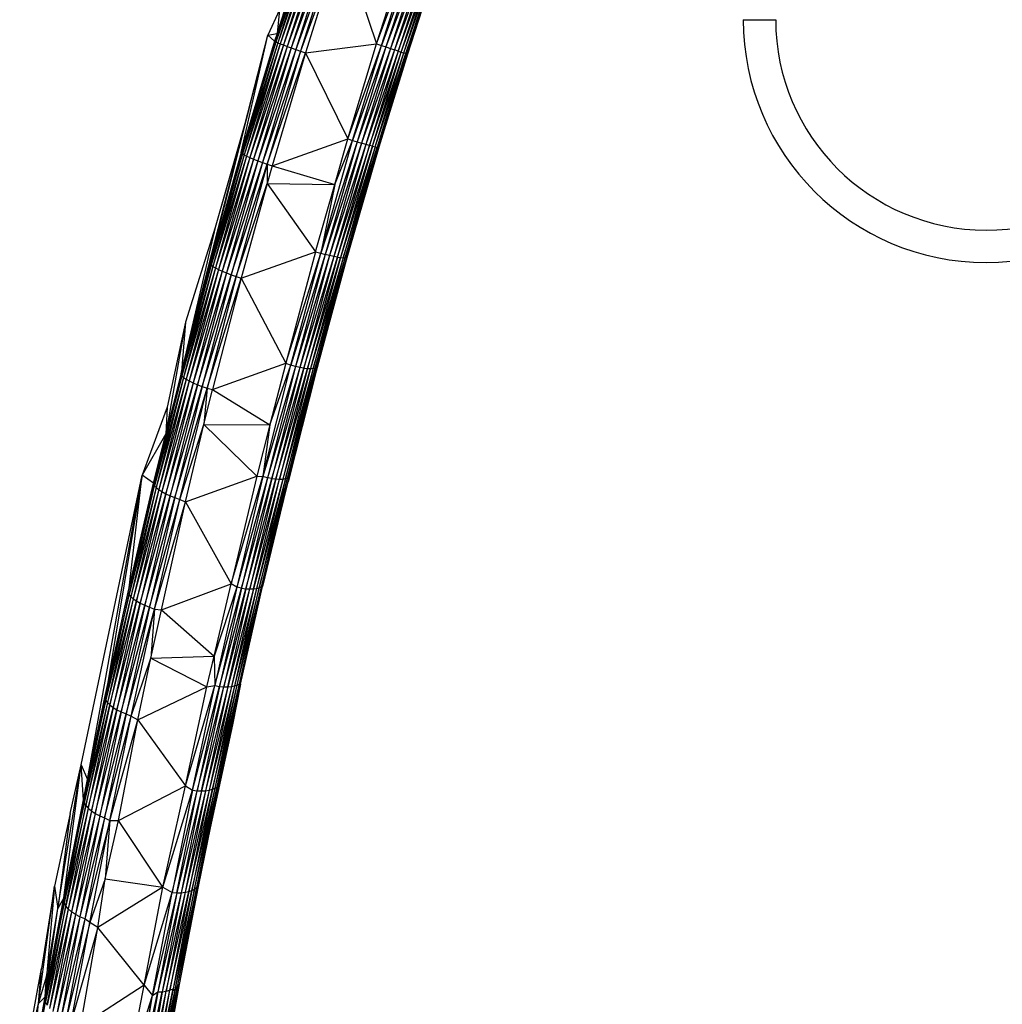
# Paper-space layout '_Derecha' of a CAD drawing. Header units: millimetres. Extents: x 0 to 133, y -13 to 1988.
# Tile 3 of 10: x 7 to 68, y 45 to 106. Entities that reach past the tile are written whole.
import ezdxf

# ---------------------------------------------------------------- set-up
doc = ezdxf.new("R2010")
doc.units = ezdxf.units.MM

psp = doc.layouts.new('_Derecha')

# ---------------------------------------------------------------- linework, layer by layer
at = {"color": 7, "linetype": 'Continuous', "lineweight": 25}
for p, q in [((25.284, 111.481), (23.058, 104.565)), ((23.058, 104.565), (25.261, 111.477)), ((25.353, 111.467), (23.058, 104.565)), ((23.123, 104.534), (25.353, 111.467)), ((25.467, 111.436), (23.123, 104.534)), ((23.19, 105.063), (25.261, 111.477)), ((25.467, 111.436), (23.234, 104.487)), ((25.622, 111.389), (23.234, 104.487)), ((25.622, 111.389), (23.389, 104.426)), ((25.815, 111.327), (23.389, 104.426)), ((25.815, 111.327), (23.583, 104.351)), ((26.04, 111.251), (23.583, 104.351)), ((26.04, 111.251), (23.811, 104.266)), ((26.293, 111.163), (23.811, 104.266)), ((26.293, 111.163), (24.068, 104.172)), ((26.567, 111.066), (24.068, 104.172)), ((26.567, 111.066), (24.347, 104.071)), ((26.856, 110.961), (24.347, 104.071)), ((26.856, 110.961), (24.642, 103.967)), ((27.151, 110.852), (24.642, 103.967)), ((27.151, 110.852), (24.943, 103.861)), ((27.151, 110.852), (29.343, 104.43)), ((29.343, 104.43), (31.386, 110.795)), ((29.343, 104.43), (31.682, 110.683)), ((29.637, 104.326), (31.682, 110.683)), ((31.97, 110.571), (29.637, 104.326)), ((31.97, 110.571), (29.923, 104.226)), ((32.243, 110.463), (29.923, 104.226)), ((32.243, 110.463), (30.196, 104.132)), ((32.496, 110.362), (30.196, 104.132)), ((32.496, 110.362), (30.448, 104.046)), ((32.721, 110.269), (30.448, 104.046)), ((32.721, 110.269), (30.674, 103.971)), ((30.674, 103.971), (32.913, 110.187)), ((30.868, 103.907), (32.913, 110.187)), ((30.868, 103.907), (33.068, 110.117)), ((31.025, 103.856), (33.068, 110.117)), ((31.025, 103.856), (33.181, 110.063)), ((33.181, 110.063), (31.141, 103.821)), ((31.141, 103.821), (33.251, 110.024)), ((33.251, 110.024), (31.215, 103.801)), ((31.215, 103.801), (33.274, 110.003)), ((33.274, 110.003), (31.242, 103.79)), ((23.346, 106.519), (22.623, 104.964)), ((23.346, 106.519), (23.19, 105.063)), ((52, 105.913), (54, 105.913)), ((17.283, 84.158), (22.623, 104.964)), ((19.055, 90.88), (22.623, 104.964)), ((20.976, 97.709), (22.623, 104.964)), ((22.623, 104.964), (23.19, 105.063)), ((22.623, 104.964), (23.04, 104.58)), ((23.19, 105.063), (23.04, 104.58)), ((23.19, 105.063), (23.058, 104.565)), ((23.04, 104.58), (20.976, 97.709)), ((23.058, 104.565), (20.976, 97.709)), ((20.988, 97.675), (23.058, 104.565)), ((23.123, 104.534), (20.988, 97.675)), ((21.05, 97.625), (23.123, 104.534)), ((23.234, 104.487), (21.05, 97.625)), ((23.234, 104.487), (21.16, 97.561)), ((23.389, 104.426), (21.16, 97.561)), ((23.389, 104.426), (21.314, 97.485)), ((23.583, 104.351), (21.314, 97.485)), ((23.583, 104.351), (21.509, 97.398)), ((23.811, 104.266), (21.509, 97.398)), ((23.811, 104.266), (21.74, 97.303)), ((24.068, 104.172), (21.74, 97.303)), ((24.068, 104.172), (22, 97.202)), ((24.347, 104.071), (22, 97.202)), ((24.347, 104.071), (22.284, 97.098)), ((23.04, 104.58), (23.058, 104.565)), ((23.123, 104.534), (23.058, 104.565)), ((23.234, 104.487), (23.123, 104.534)), ((23.234, 104.487), (23.389, 104.426)), ((23.389, 104.426), (23.583, 104.351)), ((23.583, 104.351), (23.811, 104.266)), ((23.811, 104.266), (24.068, 104.172)), ((24.068, 104.172), (24.347, 104.071)), ((24.347, 104.071), (24.642, 103.967)), ((24.943, 103.861), (29.343, 104.43)), ((27.569, 98.554), (29.343, 104.43)), ((27.569, 98.554), (29.637, 104.326)), ((27.863, 98.455), (29.637, 104.326)), ((29.923, 104.226), (27.863, 98.455)), ((29.923, 104.226), (28.148, 98.363)), ((30.196, 104.132), (28.148, 98.363)), ((30.196, 104.132), (28.42, 98.281)), ((30.448, 104.046), (28.42, 98.281)), ((30.448, 104.046), (28.672, 98.208)), ((29.343, 104.43), (29.637, 104.326)), ((29.637, 104.326), (29.923, 104.226)), ((29.923, 104.226), (30.196, 104.132)), ((30.196, 104.132), (30.448, 104.046)), ((30.674, 103.971), (30.448, 104.046)), ((24.642, 103.967), (22.284, 97.098)), ((24.642, 103.967), (22.583, 96.993)), ((22.583, 96.993), (24.943, 103.861)), ((24.943, 103.861), (22.89, 96.891)), ((24.642, 103.967), (24.943, 103.861)), ((24.943, 103.861), (27.569, 98.554)), ((30.674, 103.971), (28.672, 98.208)), ((30.674, 103.971), (28.898, 98.148)), ((28.898, 98.148), (30.868, 103.907)), ((29.092, 98.1), (30.868, 103.907)), ((29.092, 98.1), (31.025, 103.856)), ((29.251, 98.066), (31.025, 103.856)), ((29.251, 98.066), (31.141, 103.821)), ((31.141, 103.821), (29.37, 98.047)), ((31.215, 103.801), (29.37, 98.047)), ((31.215, 103.801), (29.447, 98.041)), ((29.447, 98.041), (31.242, 103.79)), ((31.242, 103.79), (29.48, 98.044)), ((30.674, 103.971), (30.868, 103.907)), ((30.868, 103.907), (31.025, 103.856)), ((31.025, 103.856), (31.141, 103.821)), ((31.141, 103.821), (31.215, 103.801)), ((31.215, 103.801), (31.242, 103.79)), ((21.283, 99.745), (19.371, 93.072)), ((21.286, 99.757), (19.53, 93.644)), ((22.89, 96.891), (27.569, 98.554)), ((26.753, 95.739), (27.569, 98.554)), ((27.569, 98.554), (27.863, 98.455)), ((25.888, 91.496), (27.863, 98.455)), ((28.148, 98.363), (25.888, 91.496)), ((28.148, 98.363), (26.171, 91.41)), ((28.42, 98.281), (26.171, 91.41)), ((28.42, 98.281), (26.442, 91.342)), ((28.672, 98.208), (26.442, 91.342)), ((28.672, 98.208), (26.693, 91.286)), ((28.898, 98.148), (26.693, 91.286)), ((26.753, 95.739), (27.863, 98.455)), ((26.92, 91.243), (28.898, 98.148)), ((26.92, 91.243), (29.092, 98.1)), ((29.092, 98.1), (27.115, 91.214)), ((29.251, 98.066), (27.115, 91.214)), ((29.251, 98.066), (27.276, 91.2)), ((27.276, 91.2), (29.37, 98.047)), ((27.398, 91.202), (29.37, 98.047)), ((29.447, 98.041), (27.398, 91.202)), ((29.447, 98.041), (27.476, 91.208)), ((27.863, 98.455), (28.148, 98.363)), ((28.148, 98.363), (28.42, 98.281)), ((28.672, 98.208), (28.42, 98.281)), ((28.898, 98.148), (28.672, 98.208)), ((29.48, 98.044), (28.709, 95.4)), ((29.447, 98.041), (28.709, 95.4)), ((29.092, 98.1), (28.898, 98.148)), ((29.092, 98.1), (29.251, 98.066)), ((29.251, 98.066), (29.37, 98.047)), ((29.37, 98.047), (29.447, 98.041)), ((29.447, 98.041), (29.48, 98.044)), ((20.976, 97.709), (19.055, 90.88)), ((20.988, 97.675), (19.055, 90.88)), ((19.06, 90.817), (20.988, 97.675)), ((21.05, 97.625), (19.06, 90.817)), ((19.118, 90.748), (21.05, 97.625)), ((21.16, 97.561), (19.118, 90.748)), ((21.16, 97.561), (19.226, 90.667)), ((21.314, 97.485), (19.226, 90.667)), ((21.314, 97.485), (19.38, 90.575)), ((21.509, 97.398), (19.38, 90.575)), ((21.509, 97.398), (19.576, 90.476)), ((20.988, 97.675), (20.976, 97.709)), ((21.05, 97.625), (20.988, 97.675)), ((21.16, 97.561), (21.05, 97.625)), ((21.16, 97.561), (21.314, 97.485)), ((21.314, 97.485), (21.509, 97.398)), ((21.509, 97.398), (21.74, 97.303)), ((21.74, 97.303), (19.576, 90.476)), ((21.74, 97.303), (19.809, 90.37)), ((22, 97.202), (19.809, 90.37)), ((22, 97.202), (20.072, 90.263)), ((22.284, 97.098), (20.072, 90.263)), ((22.284, 97.098), (20.36, 90.155)), ((20.36, 90.155), (22.583, 96.993)), ((22.583, 96.993), (20.663, 90.05)), ((21.74, 97.303), (22, 97.202)), ((22, 97.202), (22.284, 97.098)), ((22.284, 97.098), (22.583, 96.993)), ((22.583, 96.993), (22.581, 95.801)), ((22.89, 96.891), (22.581, 95.801)), ((22.583, 96.993), (22.89, 96.891)), ((22.89, 96.891), (26.753, 95.739)), ((20.663, 90.05), (22.581, 95.801)), ((22.581, 95.801), (20.978, 89.944)), ((22.581, 95.801), (26.753, 95.739)), ((22.581, 95.801), (25.578, 91.575)), ((25.578, 91.575), (26.753, 95.739)), ((26.753, 95.739), (25.888, 91.496)), ((28.709, 95.4), (27.471, 91.064)), ((27.476, 91.208), (28.709, 95.4)), ((19.53, 93.644), (19.371, 93.072)), ((19.371, 93.072), (17.283, 84.158)), ((19.371, 93.072), (17.546, 87.22)), ((20.978, 89.944), (25.578, 91.575)), ((25.578, 91.575), (23.732, 84.697)), ((23.732, 84.697), (25.888, 91.496)), ((24.045, 84.571), (25.888, 91.496)), ((26.171, 91.41), (24.045, 84.571)), ((26.171, 91.41), (24.325, 84.488)), ((26.442, 91.342), (24.325, 84.488)), ((26.442, 91.342), (24.595, 84.433)), ((26.693, 91.286), (24.595, 84.433)), ((26.693, 91.286), (24.846, 84.392)), ((25.578, 91.575), (25.888, 91.496)), ((25.888, 91.496), (26.171, 91.41)), ((26.442, 91.342), (26.171, 91.41)), ((26.693, 91.286), (26.442, 91.342)), ((26.92, 91.243), (26.693, 91.286)), ((17.26, 84.006), (19.06, 90.817)), ((19.118, 90.748), (17.26, 84.006)), ((19.055, 90.88), (17.283, 84.158)), ((19.06, 90.817), (17.283, 84.158)), ((17.314, 83.912), (19.118, 90.748)), ((19.226, 90.667), (17.314, 83.912)), ((19.226, 90.667), (17.42, 83.813)), ((19.06, 90.817), (19.055, 90.88)), ((19.118, 90.748), (19.06, 90.817)), ((19.226, 90.667), (19.118, 90.748)), ((19.226, 90.667), (19.38, 90.575)), ((24.846, 84.392), (26.92, 91.243)), ((26.92, 91.243), (25.072, 84.366)), ((25.072, 84.366), (27.115, 91.214)), ((27.115, 91.214), (25.269, 84.355)), ((27.276, 91.2), (25.269, 84.355)), ((25.431, 84.36), (27.398, 91.202)), ((27.276, 91.2), (25.431, 84.36)), ((27.476, 91.208), (25.555, 84.38)), ((25.555, 84.38), (27.398, 91.202)), ((27.471, 91.064), (25.619, 84.191)), ((27.476, 91.208), (25.639, 84.415)), ((25.639, 84.415), (27.471, 91.064)), ((26.92, 91.243), (27.115, 91.214)), ((27.115, 91.214), (27.276, 91.2)), ((27.276, 91.2), (27.398, 91.202)), ((27.398, 91.202), (27.476, 91.208)), ((27.476, 91.208), (27.471, 91.064)), ((19.38, 90.575), (17.42, 83.813)), ((19.38, 90.575), (17.574, 83.705)), ((19.576, 90.476), (17.574, 83.705)), ((19.576, 90.476), (17.77, 83.593)), ((19.809, 90.37), (17.77, 83.593)), ((19.809, 90.37), (18.005, 83.477)), ((20.072, 90.263), (18.005, 83.477)), ((20.072, 90.263), (18.271, 83.362)), ((18.271, 83.362), (20.36, 90.155)), ((20.36, 90.155), (18.562, 83.251)), ((18.562, 83.251), (20.663, 90.05)), ((20.663, 90.05), (18.869, 83.142)), ((19.38, 90.575), (19.576, 90.476)), ((19.576, 90.476), (19.809, 90.37)), ((19.809, 90.37), (20.072, 90.263)), ((20.072, 90.263), (20.36, 90.155)), ((20.36, 90.155), (20.663, 90.05)), ((20.663, 90.05), (20.978, 89.944)), ((18.869, 83.142), (20.978, 89.944)), ((20.978, 89.944), (19.214, 83.065)), ((20.978, 89.944), (23.732, 84.697)), ((17.546, 87.22), (16.318, 80.333)), ((17.546, 87.22), (16.413, 81.967)), ((17.546, 87.22), (17.283, 84.158)), ((19.214, 83.065), (23.732, 84.697)), ((22.319, 77.685), (24.045, 84.571)), ((23.732, 84.697), (22.751, 80.886)), ((22.751, 80.886), (24.045, 84.571)), ((23.732, 84.697), (24.045, 84.571)), ((24.325, 84.488), (24.045, 84.571)), ((15.576, 77.238), (17.26, 84.006)), ((17.283, 84.158), (16.318, 80.333)), ((17.26, 84.006), (16.318, 80.333)), ((17.26, 84.006), (17.283, 84.158)), ((17.314, 83.912), (17.26, 84.006)), ((24.325, 84.488), (22.319, 77.685)), ((24.325, 84.488), (22.598, 77.603)), ((24.595, 84.433), (22.598, 77.603)), ((24.595, 84.433), (22.867, 77.561)), ((22.867, 77.561), (24.846, 84.392)), ((24.846, 84.392), (23.118, 77.535)), ((23.118, 77.535), (25.072, 84.366)), ((25.072, 84.366), (23.344, 77.526)), ((23.344, 77.526), (25.269, 84.355)), ((25.431, 84.36), (23.542, 77.532)), ((25.269, 84.355), (23.542, 77.532)), ((23.705, 77.556), (25.555, 84.38)), ((25.431, 84.36), (23.705, 77.556)), ((25.639, 84.415), (23.832, 77.595)), ((23.832, 77.595), (25.555, 84.38)), ((25.619, 84.191), (23.887, 77.354)), ((25.639, 84.415), (23.918, 77.646)), ((23.918, 77.646), (25.619, 84.191)), ((24.595, 84.433), (24.325, 84.488)), ((24.846, 84.392), (24.595, 84.433)), ((24.846, 84.392), (25.072, 84.366)), ((25.072, 84.366), (25.269, 84.355)), ((25.269, 84.355), (25.431, 84.36)), ((25.431, 84.36), (25.555, 84.38)), ((25.555, 84.38), (25.639, 84.415)), ((25.639, 84.415), (25.619, 84.191)), ((17.314, 83.912), (15.576, 77.238)), ((15.626, 77.119), (17.314, 83.912)), ((17.42, 83.813), (15.626, 77.119)), ((17.42, 83.813), (15.73, 77.001)), ((17.574, 83.705), (15.73, 77.001)), ((17.574, 83.705), (15.883, 76.878)), ((17.77, 83.593), (15.883, 76.878)), ((17.77, 83.593), (16.08, 76.752)), ((18.005, 83.477), (16.08, 76.752)), ((18.005, 83.477), (16.317, 76.626)), ((16.317, 76.626), (18.271, 83.362)), ((18.271, 83.362), (16.585, 76.504)), ((17.42, 83.813), (17.314, 83.912)), ((17.42, 83.813), (17.574, 83.705)), ((17.574, 83.705), (17.77, 83.593)), ((17.77, 83.593), (18.005, 83.477)), ((18.005, 83.477), (18.271, 83.362)), ((18.271, 83.362), (18.562, 83.251)), ((16.585, 76.504), (18.562, 83.251)), ((18.562, 83.251), (16.879, 76.39)), ((16.879, 76.39), (18.869, 83.142)), ((17.188, 76.274), (18.869, 83.142)), ((18.562, 83.251), (18.869, 83.142)), ((18.869, 83.142), (18.676, 80.903)), ((18.676, 80.903), (19.214, 83.065)), ((18.869, 83.142), (19.214, 83.065)), ((19.214, 83.065), (22.751, 80.886)), ((16.413, 81.967), (14.867, 77.762)), ((16.413, 81.967), (16.318, 80.333)), ((16.318, 80.333), (14.867, 77.762)), ((15.568, 77.281), (16.318, 80.333)), ((15.576, 77.238), (16.318, 80.333)), ((17.188, 76.274), (18.676, 80.903)), ((17.537, 76.122), (18.676, 80.903)), ((18.676, 80.903), (22.751, 80.886)), ((18.676, 80.903), (21.938, 77.708)), ((22.751, 80.886), (21.938, 77.708)), ((22.751, 80.886), (22.319, 77.685)), ((11.095, 59.867), (14.867, 77.762)), ((11.485, 58.96), (14.867, 77.762)), ((14.867, 77.762), (12.67, 64.589)), ((14.049, 70.803), (14.867, 77.762)), ((14.049, 70.803), (15.568, 77.281)), ((15.568, 77.281), (14.867, 77.762)), ((15.576, 77.238), (15.568, 77.281)), ((17.537, 76.122), (21.938, 77.708)), ((21.938, 77.708), (20.348, 71.052)), ((20.348, 71.052), (22.319, 77.685)), ((22.319, 77.685), (20.71, 70.858)), ((22.598, 77.603), (20.71, 70.858)), ((22.598, 77.603), (20.987, 70.787)), ((20.987, 70.787), (22.867, 77.561)), ((22.867, 77.561), (21.255, 70.758)), ((21.255, 70.758), (23.118, 77.535)), ((23.118, 77.535), (21.506, 70.747)), ((21.506, 70.747), (23.344, 77.526)), ((23.542, 77.532), (21.732, 70.754)), ((21.732, 70.754), (23.344, 77.526)), ((23.705, 77.556), (21.93, 70.778)), ((23.542, 77.532), (21.93, 70.778)), ((21.938, 77.708), (22.319, 77.685)), ((22.095, 70.82), (23.832, 77.595)), ((23.705, 77.556), (22.095, 70.82)), ((23.918, 77.646), (22.224, 70.877)), ((22.224, 70.877), (23.832, 77.595)), ((23.918, 77.646), (22.302, 70.897)), ((22.302, 70.897), (23.887, 77.354)), ((22.598, 77.603), (22.319, 77.685)), ((22.867, 77.561), (22.598, 77.603)), ((22.867, 77.561), (23.118, 77.535)), ((23.118, 77.535), (23.344, 77.526)), ((23.344, 77.526), (23.542, 77.532)), ((23.542, 77.532), (23.705, 77.556)), ((23.705, 77.556), (23.832, 77.595)), ((23.832, 77.595), (23.918, 77.646)), ((23.918, 77.646), (23.887, 77.354)), ((14.004, 70.543), (15.576, 77.238)), ((14.004, 70.543), (15.626, 77.119)), ((14.049, 70.803), (15.576, 77.238)), ((14.054, 70.414), (15.626, 77.119)), ((15.73, 77.001), (14.054, 70.414)), ((15.73, 77.001), (14.157, 70.279)), ((15.883, 76.878), (14.157, 70.279)), ((15.883, 76.878), (14.309, 70.14)), ((16.08, 76.752), (14.309, 70.14)), ((16.08, 76.752), (14.507, 70)), ((15.626, 77.119), (15.576, 77.238)), ((15.73, 77.001), (15.626, 77.119)), ((15.73, 77.001), (15.883, 76.878)), ((15.883, 76.878), (16.08, 76.752)), ((16.08, 76.752), (16.317, 76.626)), ((14.507, 70), (16.317, 76.626)), ((16.317, 76.626), (14.744, 69.864)), ((14.744, 69.864), (16.585, 76.504)), ((16.585, 76.504), (15.015, 69.735)), ((15.015, 69.735), (16.879, 76.39)), ((16.879, 76.39), (15.312, 69.617)), ((15.312, 69.617), (17.188, 76.274)), ((15.624, 69.488), (17.188, 76.274)), ((15.624, 69.488), (17.537, 76.122)), ((16.05, 69.453), (17.537, 76.122)), ((16.317, 76.626), (16.585, 76.504)), ((16.585, 76.504), (16.879, 76.39)), ((16.879, 76.39), (17.188, 76.274)), ((17.188, 76.274), (17.537, 76.122)), ((17.537, 76.122), (20.348, 71.052)), ((12.67, 64.589), (14.049, 70.803)), ((14.004, 70.543), (14.049, 70.803)), ((16.05, 69.453), (20.348, 71.052)), ((19.314, 66.588), (20.348, 71.052)), ((20.71, 70.858), (19.314, 66.588)), ((20.71, 70.858), (19.346, 64.783)), ((19.346, 64.783), (20.987, 70.787)), ((20.987, 70.787), (19.627, 64.712)), ((19.627, 64.712), (21.255, 70.758)), ((21.255, 70.758), (19.895, 64.692)), ((19.895, 64.692), (21.506, 70.747)), ((21.732, 70.754), (20.145, 64.692)), ((20.145, 64.692), (21.506, 70.747)), ((20.71, 70.858), (20.348, 71.052)), ((21.93, 70.778), (20.371, 64.711)), ((21.732, 70.754), (20.371, 64.711)), ((22.095, 70.82), (20.569, 64.749)), ((21.93, 70.778), (20.569, 64.749)), ((20.987, 70.787), (20.71, 70.858)), ((20.735, 64.805), (22.224, 70.877)), ((20.735, 64.805), (22.095, 70.82)), ((20.864, 64.877), (22.302, 70.897)), ((20.864, 64.877), (22.224, 70.877)), ((20.934, 64.868), (22.302, 70.897)), ((20.987, 70.787), (21.255, 70.758)), ((21.255, 70.758), (21.506, 70.747)), ((21.506, 70.747), (21.732, 70.754)), ((21.732, 70.754), (21.93, 70.778)), ((21.93, 70.778), (22.095, 70.82)), ((22.224, 70.877), (22.095, 70.82)), ((22.224, 70.877), (22.302, 70.897)), ((12.56, 64.035), (14.004, 70.543)), ((14.054, 70.414), (12.56, 64.035)), ((12.607, 63.884), (14.054, 70.414)), ((14.157, 70.279), (12.607, 63.884)), ((12.67, 64.589), (14.004, 70.543)), ((14.157, 70.279), (12.708, 63.731)), ((14.309, 70.14), (12.708, 63.731)), ((14.309, 70.14), (12.86, 63.576)), ((12.86, 63.576), (14.507, 70)), ((14.507, 70), (13.058, 63.424)), ((14.054, 70.414), (14.004, 70.543)), ((14.157, 70.279), (14.054, 70.414)), ((14.157, 70.279), (14.309, 70.14)), ((14.309, 70.14), (14.507, 70)), ((14.507, 70), (14.744, 69.864)), ((13.058, 63.424), (14.744, 69.864)), ((14.744, 69.864), (13.297, 63.278)), ((13.297, 63.278), (15.015, 69.735)), ((15.015, 69.735), (13.569, 63.142)), ((13.569, 63.142), (15.312, 69.617)), ((15.312, 69.617), (13.869, 63.021)), ((13.869, 63.021), (15.624, 69.488)), ((14.177, 62.873), (15.624, 69.488)), ((14.744, 69.864), (15.015, 69.735)), ((15.015, 69.735), (15.312, 69.617)), ((15.312, 69.617), (15.624, 69.488)), ((15.624, 69.488), (15.386, 66.473)), ((15.386, 66.473), (16.05, 69.453)), ((15.624, 69.488), (16.05, 69.453)), ((16.05, 69.453), (19.314, 66.588)), ((14.177, 62.873), (15.386, 66.473)), ((14.588, 62.654), (15.386, 66.473)), ((15.386, 66.473), (19.314, 66.588)), ((15.386, 66.473), (18.851, 64.702)), ((18.851, 64.702), (19.314, 66.588)), ((19.314, 66.588), (19.346, 64.783)), ((11.485, 58.96), (12.67, 64.589)), ((12.56, 64.035), (12.67, 64.589)), ((14.588, 62.654), (18.851, 64.702)), ((17.536, 58.578), (19.346, 64.783)), ((17.536, 58.578), (18.851, 64.702)), ((17.976, 58.301), (19.346, 64.783)), ((17.976, 58.301), (19.627, 64.712)), ((19.627, 64.712), (18.26, 58.267)), ((18.26, 58.267), (19.895, 64.692)), ((18.528, 58.259), (19.895, 64.692)), ((20.145, 64.692), (18.528, 58.259)), ((20.371, 64.711), (18.777, 58.273)), ((20.145, 64.692), (18.777, 58.273)), ((18.851, 64.702), (19.346, 64.783)), ((20.569, 64.749), (19.004, 58.307)), ((20.371, 64.711), (19.004, 58.307)), ((19.202, 58.361), (20.735, 64.805)), ((20.569, 64.749), (19.202, 58.361)), ((19.346, 64.783), (19.627, 64.712)), ((19.369, 58.434), (20.864, 64.877)), ((19.369, 58.434), (20.735, 64.805)), ((19.499, 58.522), (20.864, 64.877)), ((19.499, 58.522), (20.934, 64.868)), ((19.583, 58.578), (20.934, 64.868)), ((19.627, 64.712), (19.895, 64.692)), ((19.895, 64.692), (20.145, 64.692)), ((20.145, 64.692), (20.371, 64.711)), ((20.371, 64.711), (20.569, 64.749)), ((20.934, 64.868), (20.436, 62.353)), ((20.569, 64.749), (20.735, 64.805)), ((20.735, 64.805), (20.864, 64.877)), ((20.864, 64.877), (20.934, 64.868)), ((11.232, 57.714), (12.56, 64.035)), ((12.607, 63.884), (11.232, 57.714)), ((11.274, 57.532), (12.607, 63.884)), ((12.56, 64.035), (11.485, 58.96)), ((12.607, 63.884), (12.56, 64.035)), ((12.708, 63.731), (12.607, 63.884)), ((12.708, 63.731), (11.274, 57.532)), ((12.708, 63.731), (11.374, 57.361)), ((11.374, 57.361), (12.86, 63.576)), ((12.86, 63.576), (11.525, 57.19)), ((11.525, 57.19), (13.058, 63.424)), ((13.058, 63.424), (11.723, 57.025)), ((11.723, 57.025), (13.297, 63.278)), ((13.297, 63.278), (11.963, 56.869)), ((12.708, 63.731), (12.86, 63.576)), ((12.86, 63.576), (13.058, 63.424)), ((13.058, 63.424), (13.297, 63.278)), ((13.297, 63.278), (13.569, 63.142)), ((11.963, 56.869), (13.569, 63.142)), ((13.569, 63.142), (12.238, 56.727)), ((12.238, 56.727), (13.869, 63.021)), ((13.869, 63.021), (12.539, 56.602)), ((12.539, 56.602), (14.177, 62.873)), ((12.854, 56.431), (14.177, 62.873)), ((13.569, 63.142), (13.869, 63.021)), ((13.869, 63.021), (14.177, 62.873)), ((14.177, 62.873), (14.588, 62.654)), ((12.854, 56.431), (14.588, 62.654)), ((13.388, 56.426), (14.588, 62.654)), ((14.588, 62.654), (17.536, 58.578)), ((20.436, 62.353), (19.066, 55.98)), ((19.583, 58.578), (20.436, 62.353)), ((9.648, 50.987), (11.095, 59.867)), ((10.024, 51.653), (11.095, 59.867)), ((10.409, 56.865), (11.095, 59.867)), ((11.232, 57.714), (11.095, 59.867)), ((11.095, 59.867), (11.485, 58.96)), ((11.232, 57.714), (11.485, 58.96)), ((13.388, 56.426), (17.536, 58.578)), ((16.128, 52.316), (17.536, 58.578)), ((17.536, 58.578), (17.976, 58.301)), ((17.936, 52.114), (19.369, 58.434)), ((18.102, 52.197), (19.499, 58.522)), ((18.102, 52.197), (19.369, 58.434)), ((18.234, 52.302), (19.583, 58.578)), ((18.234, 52.302), (19.499, 58.522)), ((18.316, 52.352), (19.583, 58.578)), ((19.583, 58.578), (19.066, 55.98)), ((19.202, 58.361), (19.369, 58.434)), ((19.369, 58.434), (19.499, 58.522)), ((19.499, 58.522), (19.583, 58.578)), ((16.128, 52.316), (17.976, 58.301)), ((17.976, 58.301), (16.706, 51.994)), ((16.706, 51.994), (18.26, 58.267)), ((16.994, 51.964), (18.26, 58.267)), ((18.528, 58.259), (16.994, 51.964)), ((18.777, 58.273), (17.262, 51.971)), ((18.528, 58.259), (17.262, 51.971)), ((19.004, 58.307), (17.511, 51.997)), ((18.777, 58.273), (17.511, 51.997)), ((17.737, 52.045), (19.202, 58.361)), ((19.004, 58.307), (17.737, 52.045)), ((19.202, 58.361), (17.936, 52.114)), ((17.976, 58.301), (18.26, 58.267)), ((18.26, 58.267), (18.528, 58.259)), ((18.528, 58.259), (18.777, 58.273)), ((18.777, 58.273), (19.004, 58.307)), ((19.004, 58.307), (19.202, 58.361)), ((10.024, 51.653), (11.232, 57.714)), ((11.274, 57.532), (10.024, 51.653)), ((10.044, 51.347), (11.274, 57.532)), ((11.374, 57.361), (10.044, 51.347)), ((10.143, 51.157), (11.374, 57.361)), ((11.525, 57.19), (10.143, 51.157)), ((11.525, 57.19), (10.294, 50.972)), ((11.274, 57.532), (11.232, 57.714)), ((11.374, 57.361), (11.274, 57.532)), ((11.374, 57.361), (11.525, 57.19)), ((11.525, 57.19), (11.723, 57.025)), ((10.409, 56.865), (9.449, 52.386)), ((10.409, 56.865), (9.648, 50.987)), ((11.723, 57.025), (10.294, 50.972)), ((11.723, 57.025), (10.493, 50.794)), ((11.963, 56.869), (10.493, 50.794)), ((11.963, 56.869), (10.733, 50.628)), ((12.238, 56.727), (10.733, 50.628)), ((12.238, 56.727), (11.009, 50.48)), ((12.539, 56.602), (11.009, 50.48)), ((12.539, 56.602), (11.312, 50.35)), ((11.723, 57.025), (11.963, 56.869)), ((11.963, 56.869), (12.238, 56.727)), ((12.238, 56.727), (12.539, 56.602)), ((12.539, 56.602), (12.854, 56.431)), ((12.854, 56.431), (11.312, 50.35)), ((11.616, 50.142), (12.854, 56.431)), ((12.854, 56.431), (12.582, 52.831)), ((12.582, 52.831), (13.388, 56.426)), ((12.854, 56.431), (13.388, 56.426)), ((16.128, 52.316), (13.388, 56.426)), ((19.066, 55.98), (18.316, 52.352)), ((8.446, 45.134), (9.449, 52.386)), ((9.449, 52.386), (8.645, 47.3)), ((9.449, 52.386), (8.949, 46.781)), ((9.449, 52.386), (9.648, 50.987)), ((12.582, 52.831), (11.616, 50.142)), ((12.115, 49.815), (12.582, 52.831)), ((12.582, 52.831), (16.128, 52.316)), ((17.073, 46.251), (18.316, 52.352)), ((18.316, 52.352), (17.148, 46.298)), ((18.316, 52.352), (18.234, 52.302)), ((16.128, 52.316), (12.115, 49.815)), ((14.981, 46.258), (16.128, 52.316)), ((14.981, 46.258), (16.706, 51.994)), ((15.494, 45.62), (16.706, 51.994)), ((16.994, 51.964), (15.494, 45.62)), ((17.262, 51.971), (15.834, 45.842)), ((16.994, 51.964), (15.834, 45.842)), ((17.511, 51.997), (16.101, 45.851)), ((17.262, 51.971), (16.101, 45.851)), ((16.128, 52.316), (16.706, 51.994)), ((16.352, 45.89), (17.737, 52.045)), ((17.511, 51.997), (16.352, 45.89)), ((16.574, 45.95), (17.936, 52.114)), ((17.737, 52.045), (16.574, 45.95)), ((16.706, 51.994), (16.994, 51.964)), ((18.102, 52.197), (16.766, 46.034)), ((17.936, 52.114), (16.766, 46.034)), ((16.885, 45.862), (18.234, 52.302)), ((16.885, 45.862), (18.102, 52.197)), ((16.994, 51.964), (17.262, 51.971)), ((17.073, 46.251), (18.234, 52.302)), ((17.262, 51.971), (17.511, 51.997)), ((17.511, 51.997), (17.737, 52.045)), ((17.737, 52.045), (17.936, 52.114)), ((17.936, 52.114), (18.102, 52.197)), ((18.234, 52.302), (18.102, 52.197)), ((8.87, 45.547), (10.024, 51.653)), ((10.044, 51.347), (8.87, 45.547)), ((8.892, 45.226), (10.044, 51.347)), ((10.143, 51.157), (8.892, 45.226)), ((8.989, 45.021), (10.143, 51.157)), ((10.024, 51.653), (9.648, 50.987)), ((10.044, 51.347), (10.024, 51.653)), ((10.143, 51.157), (10.044, 51.347)), ((10.294, 50.972), (10.143, 51.157)), ((8.87, 45.547), (9.648, 50.987)), ((8.949, 46.781), (9.648, 50.987)), ((10.294, 50.972), (8.989, 45.021)), ((10.294, 50.972), (9.14, 44.822)), ((10.493, 50.794), (9.14, 44.822)), ((10.493, 50.794), (9.339, 44.633)), ((10.733, 50.628), (9.339, 44.633)), ((10.733, 50.628), (9.581, 44.461)), ((10.493, 50.794), (10.294, 50.972)), ((10.733, 50.628), (10.493, 50.794)), ((11.009, 50.48), (10.733, 50.628)), ((11.009, 50.48), (9.581, 44.461)), ((11.009, 50.48), (9.858, 44.309)), ((11.312, 50.35), (9.858, 44.309)), ((11.312, 50.35), (10.163, 44.18)), ((11.616, 50.142), (10.163, 44.18)), ((10.494, 44.071), (11.616, 50.142)), ((11.312, 50.35), (11.009, 50.48)), ((11.616, 50.142), (11.312, 50.35)), ((12.115, 49.815), (11.616, 50.142)), ((12.115, 49.815), (10.494, 44.071)), ((11.055, 43.699), (12.115, 49.815)), ((14.981, 46.258), (12.115, 49.815)), ((7.293, 40.043), (8.645, 47.3)), ((8.446, 45.134), (8.645, 47.3)), ((8.446, 45.134), (8.949, 46.781)), ((8.87, 45.547), (8.949, 46.781)), ((14.981, 46.258), (11.055, 43.699)), ((13.844, 40.406), (14.981, 46.258)), ((14.981, 46.258), (15.494, 45.62)), ((15.926, 40.181), (17.073, 46.251)), ((15.997, 40.295), (17.148, 46.298)), ((15.997, 40.295), (17.073, 46.251)), ((17.148, 46.298), (16.139, 40.78)), ((16.885, 45.862), (17.073, 46.251)), ((17.073, 46.251), (17.148, 46.298)), ((14.599, 40.221), (15.834, 45.842)), ((14.792, 39.806), (16.101, 45.851)), ((15.834, 45.842), (14.792, 39.806)), ((15.074, 39.81), (16.352, 45.89)), ((16.101, 45.851), (15.074, 39.81)), ((15.332, 39.867), (16.574, 45.95)), ((15.332, 39.867), (16.352, 45.89)), ((15.494, 45.62), (15.834, 45.842)), ((15.495, 39.947), (16.766, 46.034)), ((15.495, 39.947), (16.574, 45.95)), ((15.699, 39.625), (16.885, 45.862)), ((16.766, 46.034), (15.706, 40.448)), ((15.706, 40.448), (16.885, 45.862)), ((15.834, 45.842), (16.101, 45.851)), ((16.885, 45.862), (15.926, 40.181)), ((16.101, 45.851), (16.352, 45.89)), ((16.352, 45.89), (16.574, 45.95)), ((16.574, 45.95), (16.766, 46.034)), ((16.766, 46.034), (16.885, 45.862)), ((7.293, 40.043), (8.446, 45.134)), ((8.103, 41.273), (8.87, 45.547)), ((8.103, 41.273), (8.892, 45.226)), ((8.103, 41.273), (8.446, 45.134)), ((8.137, 41.023), (8.892, 45.226)), ((8.446, 45.134), (8.87, 45.547)), ((8.892, 45.226), (8.87, 45.547)), ((8.989, 45.021), (8.892, 45.226)), ((13.844, 40.406), (15.494, 45.62)), ((14.326, 39.421), (15.494, 45.62)), ((14.599, 40.221), (15.494, 45.62))]:
    psp.add_line(p, q, dxfattribs=at)
for radius in [15, 13]:
    psp.add_arc((67, 105.913), radius, 180, 0, dxfattribs=at)

doc.saveas('drawing.dxf')
